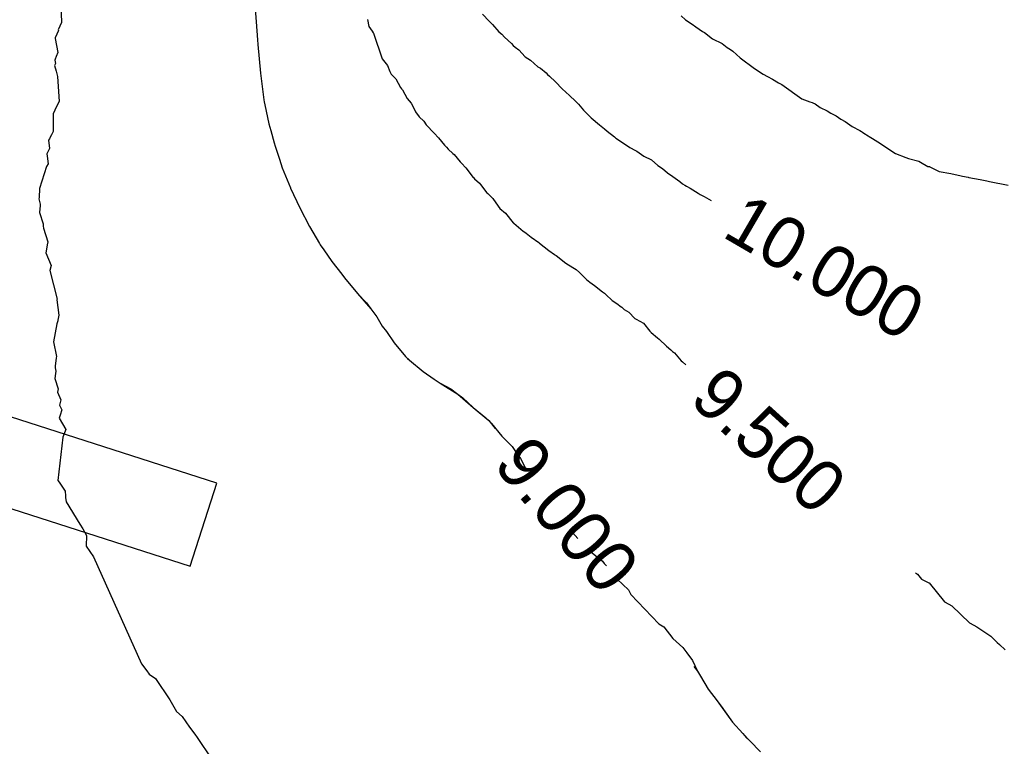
# Model space of a CAD drawing. Extents: x 158343 to 162498, y 431347 to 434500.
# Tile 145 of 248: x 159487 to 159522, y 434049 to 434074. Entities that reach past the tile are written whole.
import ezdxf

# ---------------------------------------------------------------- set-up
doc = ezdxf.new("R2010")
doc.units = 0
doc.header["$LTSCALE"] = 10
doc.header["$MEASUREMENT"] = 0
for name, color, linetype in [('000_arcering', 8, 'CONTINUOUS'), ('44_plafonds', 8, 'CONTINUOUS'), ('def. con-hoogtelijn (index)', 8, 'CONTINUOUS')]:
    doc.layers.add(name, color=color, linetype=linetype)
doc.styles.add('Style-WORKING', font='WORKING.shx')

# ---------------------------------------------------------------- blocks, each defined once
blk = doc.blocks.new('bestaande hoogtelijnen')
at = {"layer": 'def. con-hoogtelijn (index)'}
for p, q in [((-179.001, 8.394), (-178.984, 7.784)), ((-179.001, 8.394), (-178.984, 7.784)), ((-172.232, 8.259), (-172.202, 7.809)), ((-172.232, 8.259), (-172.202, 7.809)), ((-172.232, 8.259), (-172.202, 7.809)), ((-164.308, 8.079), (-164.074, 7.834)), ((-164.308, 8.079), (-164.074, 7.834)), ((-164.308, 8.079), (-164.074, 7.834)), ((-157.394, 8.019), (-157.232, 7.88)), ((-157.394, 8.019), (-157.232, 7.88)), ((-178.984, 7.784), (-179.09, 7.523)), ((-178.984, 7.784), (-179.09, 7.523)), ((-172.202, 7.809), (-172.152, 7.179)), ((-172.202, 7.809), (-172.152, 7.179)), ((-172.202, 7.809), (-172.152, 7.179)), ((-168.322, 7.888), (-168.268, 7.646)), ((-168.322, 7.888), (-168.268, 7.646)), ((-168.268, 7.646), (-168.154, 7.478)), ((-168.268, 7.646), (-168.154, 7.478)), ((-164.074, 7.834), (-164.021, 7.773)), ((-164.074, 7.834), (-164.021, 7.773)), ((-164.074, 7.834), (-164.021, 7.773)), ((-164.021, 7.773), (-163.961, 7.711)), ((-164.021, 7.773), (-163.961, 7.711)), ((-164.021, 7.773), (-163.961, 7.711)), ((-163.961, 7.711), (-163.74, 7.463)), ((-163.961, 7.711), (-163.74, 7.463)), ((-163.961, 7.711), (-163.74, 7.463)), ((-157.232, 7.88), (-157.008, 7.726)), ((-157.232, 7.88), (-157.008, 7.726)), ((-157.008, 7.726), (-156.883, 7.627)), ((-157.008, 7.726), (-156.883, 7.627)), ((-156.883, 7.627), (-156.646, 7.468)), ((-156.883, 7.627), (-156.646, 7.468)), ((-179.089, 7.507), (-179.201, 7.244)), ((-179.089, 7.507), (-179.201, 7.244)), ((-179.201, 7.244), (-179.196, 7.223)), ((-179.201, 7.244), (-179.196, 7.223)), ((-179.196, 7.223), (-179.101, 6.734)), ((-179.196, 7.223), (-179.101, 6.734)), ((-179.09, 7.523), (-179.089, 7.507)), ((-179.09, 7.523), (-179.089, 7.507)), ((-168.154, 7.478), (-168.115, 7.419)), ((-168.154, 7.478), (-168.115, 7.419)), ((-168.115, 7.419), (-168.106, 7.407)), ((-168.115, 7.419), (-168.106, 7.407)), ((-168.106, 7.407), (-167.803, 6.513)), ((-168.106, 7.407), (-167.803, 6.513)), ((-163.74, 7.463), (-163.637, 7.373)), ((-163.74, 7.463), (-163.637, 7.373)), ((-163.74, 7.463), (-163.637, 7.373)), ((-163.637, 7.373), (-163.548, 7.271)), ((-163.637, 7.373), (-163.548, 7.271)), ((-163.637, 7.373), (-163.548, 7.271)), ((-163.548, 7.271), (-163.305, 7.051)), ((-163.548, 7.271), (-163.305, 7.051)), ((-163.548, 7.271), (-163.305, 7.051)), ((-156.646, 7.468), (-156.58, 7.43)), ((-156.646, 7.468), (-156.58, 7.43)), ((-156.58, 7.43), (-156.294, 7.216)), ((-156.58, 7.43), (-156.294, 7.216)), ((-156.294, 7.216), (-155.961, 7.05)), ((-156.294, 7.216), (-155.961, 7.05)), ((-172.152, 7.179), (-172.141, 7.019)), ((-172.152, 7.179), (-172.141, 7.019)), ((-172.152, 7.179), (-172.141, 7.019)), ((-172.141, 7.019), (-172.044, 6.019)), ((-172.141, 7.019), (-172.044, 6.019)), ((-172.141, 7.019), (-172.044, 6.019)), ((-163.305, 7.051), (-163.243, 6.984)), ((-163.305, 7.051), (-163.243, 6.984)), ((-163.305, 7.051), (-163.243, 6.984)), ((-163.243, 6.984), (-163.176, 6.92)), ((-163.243, 6.984), (-163.176, 6.92)), ((-163.243, 6.984), (-163.176, 6.92)), ((-163.176, 6.92), (-163.049, 6.831)), ((-163.176, 6.92), (-163.049, 6.831)), ((-163.176, 6.92), (-163.049, 6.831)), ((-155.961, 7.05), (-155.79, 6.918)), ((-155.961, 7.05), (-155.79, 6.918)), ((-155.79, 6.918), (-155.672, 6.839)), ((-155.79, 6.918), (-155.672, 6.839)), ((-179.164, 6.597), (-179.203, 6.509)), ((-179.164, 6.597), (-179.203, 6.509)), ((-179.101, 6.734), (-179.164, 6.597)), ((-179.101, 6.734), (-179.164, 6.597)), ((-163.049, 6.831), (-162.826, 6.593)), ((-163.049, 6.831), (-162.826, 6.593)), ((-163.049, 6.831), (-162.826, 6.593)), ((-162.826, 6.593), (-162.641, 6.466)), ((-162.826, 6.593), (-162.641, 6.466)), ((-162.826, 6.593), (-162.641, 6.466)), ((-155.672, 6.839), (-155.592, 6.782)), ((-155.672, 6.839), (-155.592, 6.782)), ((-155.592, 6.782), (-155.327, 6.548)), ((-155.592, 6.782), (-155.327, 6.548)), ((-155.327, 6.548), (-154.829, 6.184)), ((-155.327, 6.548), (-154.829, 6.184)), ((-179.189, 6.36), (-179.224, 6.287)), ((-179.189, 6.36), (-179.224, 6.287)), ((-179.224, 6.287), (-179.164, 6.085)), ((-179.224, 6.287), (-179.164, 6.085)), ((-179.203, 6.509), (-179.217, 6.475)), ((-179.203, 6.509), (-179.217, 6.475)), ((-179.217, 6.475), (-179.189, 6.36)), ((-179.217, 6.475), (-179.189, 6.36)), ((-167.803, 6.513), (-167.625, 6.291)), ((-167.803, 6.513), (-167.625, 6.291)), ((-167.625, 6.291), (-167.534, 6.077)), ((-167.625, 6.291), (-167.534, 6.077)), ((-162.641, 6.466), (-162.387, 6.243)), ((-162.641, 6.466), (-162.387, 6.243)), ((-162.641, 6.466), (-162.387, 6.243)), ((-162.387, 6.243), (-162.292, 6.187)), ((-162.387, 6.243), (-162.292, 6.187)), ((-162.387, 6.243), (-162.292, 6.187)), ((-162.292, 6.187), (-162.096, 6.03)), ((-162.292, 6.187), (-162.096, 6.03)), ((-162.292, 6.187), (-162.096, 6.03)), ((-154.829, 6.184), (-154.527, 5.985)), ((-154.829, 6.184), (-154.527, 5.985)), ((-179.164, 6.085), (-179.123, 5.907)), ((-179.164, 6.085), (-179.123, 5.907)), ((-179.123, 5.907), (-179.062, 5.037)), ((-179.123, 5.907), (-179.062, 5.037)), ((-172.044, 6.019), (-171.925, 5.086)), ((-172.044, 6.019), (-171.925, 5.086)), ((-172.044, 6.019), (-171.925, 5.086)), ((-167.534, 6.077), (-167.491, 5.985)), ((-167.534, 6.077), (-167.491, 5.985)), ((-167.491, 5.985), (-167.333, 5.819)), ((-167.491, 5.985), (-167.333, 5.819)), ((-162.096, 6.03), (-162.04, 5.971)), ((-162.096, 6.03), (-162.04, 5.971)), ((-162.096, 6.03), (-162.04, 5.971)), ((-162.04, 5.971), (-161.98, 5.915)), ((-162.04, 5.971), (-161.98, 5.915)), ((-162.04, 5.971), (-161.98, 5.915)), ((-161.98, 5.915), (-161.77, 5.719)), ((-161.98, 5.915), (-161.77, 5.719)), ((-161.98, 5.915), (-161.77, 5.719)), ((-154.527, 5.985), (-154.376, 5.901)), ((-154.527, 5.985), (-154.376, 5.901)), ((-154.376, 5.901), (-154.203, 5.809)), ((-154.376, 5.901), (-154.203, 5.809)), ((-167.333, 5.819), (-167.17, 5.517)), ((-167.333, 5.819), (-167.17, 5.517)), ((-167.17, 5.517), (-167.134, 5.476)), ((-167.17, 5.517), (-167.134, 5.476)), ((-161.77, 5.719), (-161.539, 5.473)), ((-161.77, 5.719), (-161.539, 5.473)), ((-161.77, 5.719), (-161.539, 5.473)), ((-154.203, 5.809), (-153.994, 5.678)), ((-154.203, 5.809), (-153.994, 5.678)), ((-153.994, 5.678), (-153.883, 5.629)), ((-153.994, 5.678), (-153.883, 5.629)), ((-153.883, 5.629), (-153.185, 5.129)), ((-153.883, 5.629), (-153.185, 5.129)), ((-167.134, 5.476), (-167.093, 5.434)), ((-167.134, 5.476), (-167.093, 5.434)), ((-167.093, 5.434), (-166.939, 5.136)), ((-167.093, 5.434), (-166.939, 5.136)), ((-161.539, 5.473), (-161.538, 5.472)), ((-161.539, 5.473), (-161.538, 5.472)), ((-161.539, 5.473), (-161.538, 5.472)), ((-161.538, 5.472), (-161.537, 5.471)), ((-161.538, 5.472), (-161.537, 5.471)), ((-161.538, 5.472), (-161.537, 5.471)), ((-161.537, 5.471), (-161.278, 5.241)), ((-161.537, 5.471), (-161.278, 5.241)), ((-161.537, 5.471), (-161.278, 5.241)), ((-161.278, 5.241), (-161.073, 5.04)), ((-161.278, 5.241), (-161.073, 5.04)), ((-161.278, 5.241), (-161.073, 5.04)), ((-179.149, 4.856), (-179.275, 4.607)), ((-179.149, 4.856), (-179.275, 4.607)), ((-179.062, 5.037), (-179.149, 4.856)), ((-179.062, 5.037), (-179.149, 4.856)), ((-171.925, 5.086), (-171.913, 5.019)), ((-171.925, 5.086), (-171.913, 5.019)), ((-171.925, 5.086), (-171.913, 5.019)), ((-171.913, 5.019), (-171.889, 4.915)), ((-171.913, 5.019), (-171.889, 4.915)), ((-171.913, 5.019), (-171.889, 4.915)), ((-171.889, 4.915), (-171.752, 4.259)), ((-171.889, 4.915), (-171.752, 4.259)), ((-171.889, 4.915), (-171.752, 4.259)), ((-166.939, 5.136), (-166.79, 4.969)), ((-166.939, 5.136), (-166.79, 4.969)), ((-166.79, 4.969), (-166.738, 4.872)), ((-166.79, 4.969), (-166.738, 4.872)), ((-166.738, 4.872), (-166.641, 4.676)), ((-166.738, 4.872), (-166.641, 4.676)), ((-161.073, 5.04), (-160.97, 4.941)), ((-161.073, 5.04), (-160.97, 4.941)), ((-161.073, 5.04), (-160.97, 4.941)), ((-160.97, 4.941), (-160.787, 4.735)), ((-160.97, 4.941), (-160.787, 4.735)), ((-160.97, 4.941), (-160.787, 4.735)), ((-153.185, 5.129), (-152.907, 5.019)), ((-153.185, 5.129), (-152.907, 5.019)), ((-152.907, 5.019), (-152.823, 4.991)), ((-152.907, 5.019), (-152.823, 4.991)), ((-152.823, 4.991), (-152.796, 4.98)), ((-152.823, 4.991), (-152.796, 4.98)), ((-152.796, 4.98), (-152.722, 4.945)), ((-152.796, 4.98), (-152.722, 4.945)), ((-152.722, 4.945), (-152.542, 4.82)), ((-152.722, 4.945), (-152.542, 4.82)), ((-152.542, 4.82), (-152.301, 4.71)), ((-152.542, 4.82), (-152.301, 4.71)), ((-179.275, 4.607), (-179.272, 3.982)), ((-179.275, 4.607), (-179.272, 3.982)), ((-166.641, 4.676), (-166.519, 4.492)), ((-166.641, 4.676), (-166.519, 4.492)), ((-166.519, 4.492), (-166.354, 4.343)), ((-166.519, 4.492), (-166.354, 4.343)), ((-160.787, 4.735), (-160.545, 4.486)), ((-160.787, 4.735), (-160.545, 4.486)), ((-160.787, 4.735), (-160.545, 4.486)), ((-160.545, 4.486), (-160.525, 4.461)), ((-160.545, 4.486), (-160.525, 4.461)), ((-160.545, 4.486), (-160.525, 4.461)), ((-160.525, 4.461), (-160.23, 4.218)), ((-160.525, 4.461), (-160.23, 4.218)), ((-160.525, 4.461), (-160.23, 4.218)), ((-152.301, 4.71), (-152.177, 4.622)), ((-152.301, 4.71), (-152.177, 4.622)), ((-152.177, 4.622), (-151.992, 4.53)), ((-152.177, 4.622), (-151.992, 4.53)), ((-151.992, 4.53), (-151.82, 4.414)), ((-151.992, 4.53), (-151.82, 4.414)), ((-171.752, 4.259), (-171.69, 4.019)), ((-171.752, 4.259), (-171.69, 4.019)), ((-171.752, 4.259), (-171.69, 4.019)), ((-166.354, 4.343), (-166.268, 4.22)), ((-166.354, 4.343), (-166.268, 4.22)), ((-166.268, 4.22), (-166.226, 4.175)), ((-166.268, 4.22), (-166.226, 4.175)), ((-166.226, 4.175), (-166.04, 3.97)), ((-166.226, 4.175), (-166.04, 3.97)), ((-160.23, 4.218), (-160.117, 4.131)), ((-160.23, 4.218), (-160.117, 4.131)), ((-160.23, 4.218), (-160.117, 4.131)), ((-160.117, 4.131), (-160.062, 4.083)), ((-160.117, 4.131), (-160.062, 4.083)), ((-160.117, 4.131), (-160.062, 4.083)), ((-151.82, 4.414), (-151.674, 4.337)), ((-151.82, 4.414), (-151.674, 4.337)), ((-151.674, 4.337), (-151.433, 4.165)), ((-151.674, 4.337), (-151.433, 4.165)), ((-151.433, 4.165), (-151.162, 4.019)), ((-151.433, 4.165), (-151.162, 4.019)), ((-179.332, 3.871), (-179.386, 3.769)), ((-179.332, 3.871), (-179.386, 3.769)), ((-179.272, 3.982), (-179.332, 3.871)), ((-179.272, 3.982), (-179.332, 3.871)), ((-171.69, 4.019), (-171.565, 3.592)), ((-171.69, 4.019), (-171.565, 3.592)), ((-171.69, 4.019), (-171.565, 3.592)), ((-166.04, 3.97), (-165.995, 3.927)), ((-166.04, 3.97), (-165.995, 3.927)), ((-165.995, 3.927), (-165.844, 3.766)), ((-165.995, 3.927), (-165.844, 3.766)), ((-160.062, 4.083), (-159.961, 4.003)), ((-160.062, 4.083), (-159.961, 4.003)), ((-160.062, 4.083), (-159.961, 4.003)), ((-159.961, 4.003), (-159.706, 3.796)), ((-159.961, 4.003), (-159.706, 3.796)), ((-159.961, 4.003), (-159.706, 3.796)), ((-159.706, 3.796), (-159.661, 3.758)), ((-159.706, 3.796), (-159.661, 3.758)), ((-159.706, 3.796), (-159.661, 3.758)), ((-151.162, 4.019), (-151.11, 3.984)), ((-151.162, 4.019), (-151.11, 3.984)), ((-151.11, 3.984), (-151.075, 3.96)), ((-151.11, 3.984), (-151.075, 3.96)), ((-151.075, 3.96), (-151.022, 3.93)), ((-151.075, 3.96), (-151.022, 3.93)), ((-151.022, 3.93), (-150.869, 3.835)), ((-151.022, 3.93), (-150.869, 3.835)), ((-150.869, 3.835), (-150.838, 3.816)), ((-150.869, 3.835), (-150.838, 3.816)), ((-150.838, 3.816), (-150.718, 3.743)), ((-150.838, 3.816), (-150.718, 3.743)), ((-179.402, 3.737), (-179.434, 3.68)), ((-179.402, 3.737), (-179.434, 3.68)), ((-179.434, 3.68), (-179.398, 3.399)), ((-179.434, 3.68), (-179.398, 3.399)), ((-179.386, 3.769), (-179.402, 3.737)), ((-179.386, 3.769), (-179.402, 3.737)), ((-171.565, 3.592), (-171.534, 3.476)), ((-171.565, 3.592), (-171.534, 3.476)), ((-171.565, 3.592), (-171.534, 3.476)), ((-171.534, 3.476), (-171.389, 3.019)), ((-171.534, 3.476), (-171.389, 3.019)), ((-171.534, 3.476), (-171.389, 3.019)), ((-165.844, 3.766), (-165.639, 3.516)), ((-165.844, 3.766), (-165.639, 3.516)), ((-165.639, 3.516), (-165.57, 3.441)), ((-165.639, 3.516), (-165.57, 3.441)), ((-165.57, 3.441), (-165.512, 3.372)), ((-165.57, 3.441), (-165.512, 3.372)), ((-159.661, 3.758), (-159.467, 3.628)), ((-159.661, 3.758), (-159.467, 3.628)), ((-159.661, 3.758), (-159.467, 3.628)), ((-159.467, 3.628), (-159.175, 3.434)), ((-159.467, 3.628), (-159.175, 3.434)), ((-159.467, 3.628), (-159.175, 3.434)), ((-159.175, 3.434), (-158.985, 3.329)), ((-159.175, 3.434), (-158.985, 3.329)), ((-159.175, 3.434), (-158.985, 3.329)), ((-150.718, 3.743), (-150.448, 3.563)), ((-150.718, 3.743), (-150.448, 3.563)), ((-150.448, 3.563), (-150.222, 3.413)), ((-150.448, 3.563), (-150.222, 3.413)), ((-179.398, 3.399), (-179.495, 3.21)), ((-179.398, 3.399), (-179.495, 3.21)), ((-179.495, 3.21), (-179.482, 3.133)), ((-179.495, 3.21), (-179.482, 3.133)), ((-179.482, 3.133), (-179.444, 2.866)), ((-179.482, 3.133), (-179.444, 2.866)), ((-165.512, 3.372), (-165.34, 3.221)), ((-165.512, 3.372), (-165.34, 3.221)), ((-165.34, 3.221), (-165.302, 3.181)), ((-165.34, 3.221), (-165.302, 3.181)), ((-165.302, 3.181), (-165.084, 2.927)), ((-165.302, 3.181), (-165.084, 2.927)), ((-158.985, 3.329), (-158.931, 3.298)), ((-158.985, 3.329), (-158.931, 3.298)), ((-158.985, 3.329), (-158.931, 3.298)), ((-158.931, 3.298), (-158.694, 3.133)), ((-158.931, 3.298), (-158.694, 3.133)), ((-158.931, 3.298), (-158.694, 3.133)), ((-158.694, 3.133), (-158.422, 2.997)), ((-158.694, 3.133), (-158.422, 2.997)), ((-158.694, 3.133), (-158.422, 2.997)), ((-150.222, 3.413), (-149.917, 3.218)), ((-150.222, 3.413), (-149.917, 3.218)), ((-149.917, 3.218), (-149.558, 3.077)), ((-149.917, 3.218), (-149.558, 3.077)), ((-179.498, 2.769), (-179.74, 2.001)), ((-179.498, 2.769), (-179.74, 2.001)), ((-179.444, 2.866), (-179.498, 2.769)), ((-179.444, 2.866), (-179.498, 2.769)), ((-171.389, 3.019), (-171.286, 2.725)), ((-171.389, 3.019), (-171.286, 2.725)), ((-171.389, 3.019), (-171.286, 2.725)), ((-165.084, 2.927), (-165.044, 2.889)), ((-165.084, 2.927), (-165.044, 2.889)), ((-165.044, 2.889), (-164.887, 2.722)), ((-165.044, 2.889), (-164.887, 2.722)), ((-158.422, 2.997), (-158.205, 2.806)), ((-158.422, 2.997), (-158.205, 2.806)), ((-158.422, 2.997), (-158.205, 2.806)), ((-158.205, 2.806), (-158.04, 2.697)), ((-158.205, 2.806), (-158.04, 2.697)), ((-158.205, 2.806), (-158.04, 2.697)), ((-149.558, 3.077), (-149.464, 3.046)), ((-149.558, 3.077), (-149.464, 3.046)), ((-149.464, 3.046), (-149.11, 2.953)), ((-149.464, 3.046), (-149.11, 2.953)), ((-149.11, 2.953), (-149.044, 2.919)), ((-149.11, 2.953), (-149.044, 2.919)), ((-149.044, 2.919), (-148.789, 2.773)), ((-149.044, 2.919), (-148.789, 2.773)), ((-148.789, 2.773), (-148.738, 2.762)), ((-148.789, 2.773), (-148.738, 2.762)), ((-148.738, 2.762), (-148.724, 2.76)), ((-148.738, 2.762), (-148.724, 2.76)), ((-148.724, 2.76), (-148.396, 2.588)), ((-148.724, 2.76), (-148.396, 2.588)), ((-171.286, 2.725), (-171.001, 2.028)), ((-171.286, 2.725), (-171.001, 2.028)), ((-171.286, 2.725), (-171.001, 2.028)), ((-164.887, 2.722), (-164.633, 2.388)), ((-164.887, 2.722), (-164.633, 2.388)), ((-158.04, 2.697), (-157.869, 2.55)), ((-158.04, 2.697), (-157.869, 2.55)), ((-158.04, 2.697), (-157.869, 2.55)), ((-157.869, 2.55), (-157.683, 2.415)), ((-157.869, 2.55), (-157.683, 2.415)), ((-157.869, 2.55), (-157.683, 2.415)), ((-157.683, 2.415), (-157.436, 2.245)), ((-157.683, 2.415), (-157.436, 2.245)), ((-157.683, 2.415), (-157.436, 2.245)), ((-148.396, 2.588), (-147.988, 2.523)), ((-148.396, 2.588), (-147.988, 2.523)), ((-147.988, 2.523), (-147.628, 2.44)), ((-147.988, 2.523), (-147.628, 2.44)), ((-147.628, 2.44), (-147.581, 2.43)), ((-147.628, 2.44), (-147.581, 2.43)), ((-147.581, 2.43), (-147.388, 2.395)), ((-147.581, 2.43), (-147.388, 2.395)), ((-164.633, 2.388), (-164.628, 2.382)), ((-164.633, 2.388), (-164.628, 2.382)), ((-164.628, 2.382), (-164.594, 2.337)), ((-164.628, 2.382), (-164.594, 2.337)), ((-164.594, 2.337), (-164.418, 2.182)), ((-164.594, 2.337), (-164.418, 2.182)), ((-164.418, 2.182), (-164.384, 2.146)), ((-164.418, 2.182), (-164.384, 2.146)), ((-164.384, 2.146), (-164.155, 1.856)), ((-164.384, 2.146), (-164.155, 1.856)), ((-157.436, 2.245), (-157.34, 2.167)), ((-157.436, 2.245), (-157.34, 2.167)), ((-157.436, 2.245), (-157.34, 2.167)), ((-157.34, 2.167), (-157.262, 2.113)), ((-157.34, 2.167), (-157.262, 2.113)), ((-157.34, 2.167), (-157.262, 2.113)), ((-157.262, 2.113), (-157.202, 2.086)), ((-157.262, 2.113), (-157.202, 2.086)), ((-157.262, 2.113), (-157.202, 2.086)), ((-157.202, 2.086), (-157.079, 2.017)), ((-157.202, 2.086), (-157.079, 2.017)), ((-157.202, 2.086), (-157.079, 2.017)), ((-147.388, 2.395), (-147.36, 2.387)), ((-147.388, 2.395), (-147.36, 2.387)), ((-147.36, 2.387), (-146.97, 2.313)), ((-147.36, 2.387), (-146.97, 2.313)), ((-146.97, 2.313), (-146.737, 2.274)), ((-146.97, 2.313), (-146.737, 2.274)), ((-146.737, 2.274), (-146.645, 2.245)), ((-146.737, 2.274), (-146.645, 2.245)), ((-146.645, 2.245), (-145.992, 2.12)), ((-146.645, 2.245), (-145.992, 2.12)), ((-179.74, 2.001), (-179.761, 1.683)), ((-179.74, 2.001), (-179.761, 1.683)), ((-171.001, 2.028), (-170.996, 2.015)), ((-171.001, 2.028), (-170.996, 2.015)), ((-171.001, 2.028), (-170.996, 2.015)), ((-170.996, 2.015), (-170.68, 1.33)), ((-170.996, 2.015), (-170.68, 1.33)), ((-170.996, 2.015), (-170.68, 1.33)), ((-164.155, 1.856), (-164.12, 1.823)), ((-164.155, 1.856), (-164.12, 1.823)), ((-164.12, 1.823), (-163.955, 1.655)), ((-164.12, 1.823), (-163.955, 1.655)), ((-157.079, 2.017), (-156.8, 1.836)), ((-157.079, 2.017), (-156.8, 1.836)), ((-157.079, 2.017), (-156.8, 1.836)), ((-156.8, 1.836), (-156.725, 1.796)), ((-156.8, 1.836), (-156.725, 1.796)), ((-156.8, 1.836), (-156.725, 1.796)), ((-156.725, 1.796), (-156.584, 1.72)), ((-156.725, 1.796), (-156.584, 1.72)), ((-156.725, 1.796), (-156.584, 1.72)), ((-156.584, 1.72), (-156.346, 1.586)), ((-156.584, 1.72), (-156.346, 1.586)), ((-156.584, 1.72), (-156.346, 1.586)), ((-179.761, 1.683), (-179.765, 1.644)), ((-179.761, 1.683), (-179.765, 1.644)), ((-179.765, 1.644), (-179.718, 1.461)), ((-179.765, 1.644), (-179.718, 1.461)), ((-179.724, 1.411), (-179.751, 1.161)), ((-179.724, 1.411), (-179.751, 1.161)), ((-179.718, 1.461), (-179.724, 1.411)), ((-179.718, 1.461), (-179.724, 1.411)), ((-163.955, 1.655), (-163.769, 1.386)), ((-163.955, 1.655), (-163.769, 1.386)), ((-163.769, 1.386), (-163.708, 1.303)), ((-163.769, 1.386), (-163.708, 1.303)), ((-156.346, 1.586), (-156.338, 1.581)), ((-156.346, 1.586), (-156.338, 1.581)), ((-156.346, 1.586), (-156.338, 1.581)), ((-179.751, 1.161), (-179.613, 0.765)), ((-179.751, 1.161), (-179.613, 0.765)), ((-170.68, 1.33), (-170.336, 0.674)), ((-170.68, 1.33), (-170.336, 0.674)), ((-170.68, 1.33), (-170.336, 0.674)), ((-163.708, 1.303), (-163.508, 1.139)), ((-163.708, 1.303), (-163.508, 1.139)), ((-163.508, 1.139), (-163.237, 0.811)), ((-163.508, 1.139), (-163.237, 0.811)), ((-179.613, 0.765), (-179.623, 0.689)), ((-179.613, 0.765), (-179.623, 0.689)), ((-179.623, 0.689), (-179.602, 0.619)), ((-179.623, 0.689), (-179.602, 0.619)), ((-163.237, 0.811), (-163.217, 0.793)), ((-163.237, 0.811), (-163.217, 0.793)), ((-163.217, 0.793), (-162.891, 0.52)), ((-163.217, 0.793), (-162.891, 0.52)), ((-179.602, 0.619), (-179.457, 0.139)), ((-179.602, 0.619), (-179.457, 0.139)), ((-170.336, 0.674), (-169.992, 0.087)), ((-170.336, 0.674), (-169.992, 0.087)), ((-170.336, 0.674), (-169.992, 0.087)), ((-162.891, 0.52), (-162.873, 0.506)), ((-162.891, 0.52), (-162.873, 0.506)), ((-162.873, 0.506), (-162.789, 0.442)), ((-162.873, 0.506), (-162.789, 0.442)), ((-162.789, 0.442), (-162.616, 0.302)), ((-162.789, 0.442), (-162.616, 0.302)), ((-179.476, 0.035), (-179.499, -0.109)), ((-179.476, 0.035), (-179.499, -0.109)), ((-179.457, 0.139), (-179.476, 0.035)), ((-179.457, 0.139), (-179.476, 0.035)), ((-169.992, 0.087), (-169.966, 0.045)), ((-169.992, 0.087), (-169.966, 0.045)), ((-169.992, 0.087), (-169.966, 0.045)), ((-169.966, 0.045), (-169.84, -0.133)), ((-169.966, 0.045), (-169.84, -0.133)), ((-169.966, 0.045), (-169.84, -0.133)), ((-162.616, 0.302), (-162.349, 0.119)), ((-162.616, 0.302), (-162.349, 0.119)), ((-162.349, 0.119), (-162.319, 0.093)), ((-162.349, 0.119), (-162.319, 0.093)), ((-162.319, 0.093), (-161.997, -0.162)), ((-162.319, 0.093), (-161.997, -0.162)), ((-179.499, -0.109), (-179.523, -0.236)), ((-179.499, -0.109), (-179.523, -0.236)), ((-179.523, -0.236), (-179.341, -0.68)), ((-179.523, -0.236), (-179.341, -0.68)), ((-169.84, -0.133), (-169.555, -0.545)), ((-169.84, -0.133), (-169.555, -0.545)), ((-169.84, -0.133), (-169.555, -0.545)), ((-161.997, -0.162), (-161.799, -0.294)), ((-161.997, -0.162), (-161.799, -0.294)), ((-161.799, -0.294), (-161.787, -0.304)), ((-161.799, -0.294), (-161.787, -0.304)), ((-161.787, -0.304), (-161.785, -0.305)), ((-161.787, -0.304), (-161.785, -0.305)), ((-161.785, -0.305), (-161.742, -0.333)), ((-161.785, -0.305), (-161.742, -0.333)), ((-161.742, -0.333), (-161.41, -0.597)), ((-161.742, -0.333), (-161.41, -0.597)), ((-179.341, -0.68), (-179.385, -0.86)), ((-179.341, -0.68), (-179.385, -0.86)), ((-169.555, -0.545), (-169.213, -0.981)), ((-169.555, -0.545), (-169.213, -0.981)), ((-169.555, -0.545), (-169.213, -0.981)), ((-161.41, -0.597), (-161.163, -0.751)), ((-161.41, -0.597), (-161.163, -0.751)), ((-179.385, -0.86), (-179.133, -1.859)), ((-179.385, -0.86), (-179.133, -1.859)), ((-169.213, -0.981), (-169.12, -1.11)), ((-169.213, -0.981), (-169.12, -1.11)), ((-169.213, -0.981), (-169.12, -1.11)), ((-161.163, -0.751), (-161.051, -0.825)), ((-161.163, -0.751), (-161.051, -0.825)), ((-161.051, -0.825), (-160.935, -0.924)), ((-161.051, -0.825), (-160.935, -0.924)), ((-160.935, -0.924), (-160.671, -1.175)), ((-160.935, -0.924), (-160.671, -1.175)), ((-169.12, -1.11), (-168.666, -1.655)), ((-169.12, -1.11), (-168.666, -1.655)), ((-169.12, -1.11), (-168.666, -1.655)), ((-160.671, -1.175), (-160.625, -1.213)), ((-160.671, -1.175), (-160.625, -1.213)), ((-160.625, -1.213), (-160.574, -1.259)), ((-160.625, -1.213), (-160.574, -1.259)), ((-160.574, -1.259), (-160.407, -1.375)), ((-160.574, -1.259), (-160.407, -1.375)), ((-168.666, -1.655), (-168.666, -1.655)), ((-168.666, -1.655), (-168.348, -1.981)), ((-168.666, -1.655), (-168.666, -1.655)), ((-168.666, -1.655), (-168.348, -1.981)), ((-168.666, -1.655), (-168.666, -1.655)), ((-168.666, -1.655), (-168.348, -1.981)), ((-168.666, -1.655), (-168.2, -2.189)), ((-168.666, -1.655), (-168.2, -2.189)), ((-168.666, -1.655), (-168.2, -2.189)), ((-160.407, -1.375), (-160.127, -1.597)), ((-160.407, -1.375), (-160.127, -1.597)), ((-160.127, -1.597), (-160.062, -1.649)), ((-160.127, -1.597), (-160.062, -1.649)), ((-160.062, -1.649), (-160.009, -1.686)), ((-160.062, -1.649), (-160.009, -1.686)), ((-160.009, -1.686), (-159.787, -1.9)), ((-160.009, -1.686), (-159.787, -1.9)), ((-179.133, -1.859), (-179.139, -1.878)), ((-179.133, -1.859), (-179.139, -1.878)), ((-179.139, -1.878), (-179.067, -2.411)), ((-179.139, -1.878), (-179.067, -2.411)), ((-168.348, -1.981), (-168.2, -2.189)), ((-168.348, -1.981), (-168.2, -2.189)), ((-168.348, -1.981), (-168.2, -2.189)), ((-159.787, -1.9), (-159.598, -2.023)), ((-159.787, -1.9), (-159.598, -2.023)), ((-159.598, -2.023), (-159.512, -2.099)), ((-159.598, -2.023), (-159.512, -2.099)), ((-168.2, -2.189), (-167.992, -2.471)), ((-168.2, -2.189), (-167.992, -2.471)), ((-168.2, -2.189), (-167.992, -2.471)), ((-159.512, -2.099), (-159.461, -2.127)), ((-159.512, -2.099), (-159.461, -2.127)), ((-159.461, -2.127), (-159.379, -2.213)), ((-159.461, -2.127), (-159.379, -2.213)), ((-159.379, -2.213), (-159.217, -2.304)), ((-159.379, -2.213), (-159.217, -2.304)), ((-159.217, -2.304), (-159.005, -2.522)), ((-159.217, -2.304), (-159.005, -2.522)), ((-179.136, -2.712), (-179.26, -3.338)), ((-179.136, -2.712), (-179.26, -3.338)), ((-179.109, -2.604), (-179.137, -2.707)), ((-179.109, -2.604), (-179.137, -2.707)), ((-179.137, -2.707), (-179.136, -2.712)), ((-179.137, -2.707), (-179.136, -2.712)), ((-179.067, -2.411), (-179.111, -2.586)), ((-179.067, -2.411), (-179.111, -2.586)), ((-179.111, -2.586), (-179.109, -2.604)), ((-179.111, -2.586), (-179.109, -2.604)), ((-167.992, -2.471), (-167.801, -2.79)), ((-167.992, -2.471), (-167.801, -2.79)), ((-167.992, -2.471), (-167.801, -2.79)), ((-159.005, -2.522), (-158.959, -2.547)), ((-159.005, -2.522), (-158.959, -2.547)), ((-158.959, -2.547), (-158.701, -2.691)), ((-158.959, -2.547), (-158.701, -2.691)), ((-158.701, -2.691), (-158.483, -2.965)), ((-158.701, -2.691), (-158.483, -2.965)), ((-167.801, -2.79), (-167.66, -2.981)), ((-167.801, -2.79), (-167.66, -2.981)), ((-167.801, -2.79), (-167.66, -2.981)), ((-167.66, -2.981), (-167.385, -3.375)), ((-167.66, -2.981), (-167.385, -3.375)), ((-167.66, -2.981), (-167.385, -3.375)), ((-158.483, -2.965), (-158.43, -3.018)), ((-158.483, -2.965), (-158.43, -3.018)), ((-158.43, -3.018), (-158.209, -3.198)), ((-158.43, -3.018), (-158.209, -3.198)), ((-179.26, -3.338), (-179.155, -3.851)), ((-179.26, -3.338), (-179.155, -3.851)), ((-167.385, -3.375), (-166.992, -3.849)), ((-167.385, -3.375), (-166.992, -3.849)), ((-167.385, -3.375), (-166.992, -3.849)), ((-158.209, -3.198), (-158.16, -3.251)), ((-158.209, -3.198), (-158.16, -3.251)), ((-158.16, -3.251), (-157.904, -3.492)), ((-158.16, -3.251), (-157.904, -3.492)), ((-157.904, -3.492), (-157.752, -3.614)), ((-157.904, -3.492), (-157.752, -3.614)), ((-157.752, -3.614), (-157.686, -3.675)), ((-157.752, -3.614), (-157.686, -3.675)), ((-157.686, -3.675), (-157.624, -3.726)), ((-157.686, -3.675), (-157.624, -3.726)), ((-157.624, -3.726), (-157.384, -3.999)), ((-157.624, -3.726), (-157.384, -3.999)), ((-179.162, -3.901), (-179.195, -4.186)), ((-179.162, -3.901), (-179.195, -4.186)), ((-179.155, -3.851), (-179.162, -3.901)), ((-179.155, -3.851), (-179.162, -3.901)), ((-166.992, -3.849), (-166.854, -3.981)), ((-166.992, -3.849), (-166.854, -3.981)), ((-166.992, -3.849), (-166.854, -3.981)), ((-166.992, -3.849), (-166.929, -3.918)), ((-166.992, -3.849), (-166.929, -3.918)), ((-166.992, -3.849), (-166.929, -3.918)), ((-166.929, -3.918), (-166.854, -3.981)), ((-166.929, -3.918), (-166.854, -3.981)), ((-166.929, -3.918), (-166.854, -3.981)), ((-166.854, -3.981), (-166.381, -4.37)), ((-166.854, -3.981), (-166.381, -4.37)), ((-166.854, -3.981), (-166.381, -4.37)), ((-157.384, -3.999), (-157.339, -4.039)), ((-157.384, -3.999), (-157.339, -4.039)), ((-157.339, -4.039), (-157.222, -4.138)), ((-157.339, -4.039), (-157.222, -4.138)), ((-179.188, -4.443), (-179.217, -4.615)), ((-179.188, -4.443), (-179.217, -4.615)), ((-179.195, -4.186), (-179.204, -4.248)), ((-179.195, -4.186), (-179.204, -4.248)), ((-179.204, -4.248), (-179.171, -4.356)), ((-179.204, -4.248), (-179.171, -4.356)), ((-179.171, -4.356), (-179.188, -4.443)), ((-179.171, -4.356), (-179.188, -4.443)), ((-166.381, -4.37), (-165.992, -4.639)), ((-166.381, -4.37), (-165.992, -4.639)), ((-166.381, -4.37), (-165.992, -4.639)), ((-179.217, -4.615), (-179.092, -4.973)), ((-179.217, -4.615), (-179.092, -4.973)), ((-165.992, -4.639), (-165.788, -4.778)), ((-165.992, -4.639), (-165.788, -4.778)), ((-165.992, -4.639), (-165.788, -4.778)), ((-165.788, -4.778), (-165.788, -4.778)), ((-165.788, -4.778), (-165.417, -4.981)), ((-165.788, -4.778), (-165.788, -4.778)), ((-165.788, -4.778), (-165.417, -4.981)), ((-165.788, -4.778), (-165.788, -4.778)), ((-165.788, -4.778), (-165.417, -4.981)), ((-165.788, -4.778), (-165.173, -5.162)), ((-165.788, -4.778), (-165.173, -5.162)), ((-165.788, -4.778), (-165.173, -5.162)), ((-179.092, -4.973), (-179.115, -5.09)), ((-179.092, -4.973), (-179.115, -5.09)), ((-179.115, -5.09), (-179.001, -5.356)), ((-179.115, -5.09), (-179.001, -5.356)), ((-165.417, -4.981), (-165.173, -5.162)), ((-165.417, -4.981), (-165.173, -5.162)), ((-165.417, -4.981), (-165.173, -5.162)), ((-179.001, -5.356), (-179.049, -5.545)), ((-179.001, -5.356), (-179.049, -5.545)), ((-165.173, -5.162), (-164.992, -5.289)), ((-165.173, -5.162), (-164.992, -5.289)), ((-165.173, -5.162), (-164.992, -5.289)), ((-165.173, -5.162), (-164.641, -5.63)), ((-165.173, -5.162), (-164.641, -5.63)), ((-165.173, -5.162), (-164.641, -5.63)), ((-164.992, -5.289), (-164.641, -5.63)), ((-164.992, -5.289), (-164.641, -5.63)), ((-164.992, -5.289), (-164.641, -5.63)), ((-179.049, -5.545), (-178.971, -5.71)), ((-179.049, -5.545), (-178.971, -5.71)), ((-178.971, -5.71), (-179.022, -5.896)), ((-178.971, -5.71), (-179.022, -5.896)), ((-164.641, -5.63), (-164.191, -5.981)), ((-164.641, -5.63), (-164.191, -5.981)), ((-164.641, -5.63), (-164.191, -5.981)), ((-164.641, -5.63), (-164.095, -6.084)), ((-164.641, -5.63), (-164.095, -6.084)), ((-164.641, -5.63), (-164.095, -6.084)), ((-179.022, -5.896), (-179.055, -5.998)), ((-179.022, -5.896), (-179.055, -5.998)), ((-179.055, -5.998), (-178.825, -6.393)), ((-179.055, -5.998), (-178.825, -6.393)), ((-164.191, -5.981), (-164.095, -6.084)), ((-164.191, -5.981), (-164.095, -6.084)), ((-164.191, -5.981), (-164.095, -6.084)), ((-164.095, -6.084), (-163.992, -6.183)), ((-164.095, -6.084), (-163.992, -6.183)), ((-164.095, -6.084), (-163.992, -6.183)), ((-164.095, -6.084), (-163.864, -6.357)), ((-164.095, -6.084), (-163.864, -6.357)), ((-164.095, -6.084), (-163.864, -6.357)), ((-178.825, -6.393), (-178.93, -6.663)), ((-178.825, -6.393), (-178.93, -6.663)), ((-163.992, -6.183), (-163.636, -6.626)), ((-163.992, -6.183), (-163.636, -6.626)), ((-163.992, -6.183), (-163.636, -6.626)), ((-178.93, -6.663), (-179.104, -8.166)), ((-178.93, -6.663), (-179.104, -8.166)), ((-163.636, -6.626), (-163.279, -6.981)), ((-163.636, -6.626), (-163.279, -6.981)), ((-163.636, -6.626), (-163.279, -6.981)), ((-163.279, -6.981), (-163.164, -7.154)), ((-163.279, -6.981), (-163.164, -7.154)), ((-163.279, -6.981), (-163.164, -7.154)), ((-163.164, -7.154), (-162.992, -7.4)), ((-163.164, -7.154), (-162.992, -7.4)), ((-163.164, -7.154), (-162.992, -7.4)), ((-162.992, -7.4), (-162.791, -7.781)), ((-162.992, -7.4), (-162.791, -7.781)), ((-162.992, -7.4), (-162.791, -7.781)), ((-179.104, -8.166), (-179.06, -8.231)), ((-179.104, -8.166), (-179.06, -8.231)), ((-179.06, -8.231), (-178.854, -8.541)), ((-179.06, -8.231), (-178.854, -8.541)), ((-178.854, -8.541), (-178.838, -8.703)), ((-178.854, -8.541), (-178.838, -8.703)), ((-178.838, -8.703), (-178.834, -8.759)), ((-178.838, -8.703), (-178.834, -8.759)), ((-178.834, -8.759), (-178.82, -8.916)), ((-178.834, -8.759), (-178.82, -8.916)), ((-178.82, -8.916), (-178.341, -9.688)), ((-178.82, -8.916), (-178.341, -9.688)), ((-162, -8.973), (-162, -8.973)), ((-162, -8.973), (-161.993, -8.983)), ((-162, -8.973), (-162, -8.973)), ((-162, -8.973), (-161.993, -8.983)), ((-162, -8.973), (-162, -8.973)), ((-162, -8.973), (-161.993, -8.983)), ((-161.993, -8.983), (-161.992, -8.985)), ((-161.993, -8.983), (-161.992, -8.985)), ((-161.993, -8.983), (-161.992, -8.985)), ((-178.341, -9.688), (-178.239, -9.856)), ((-178.341, -9.688), (-178.239, -9.856)), ((-178.239, -9.856), (-178.113, -10.084)), ((-178.239, -9.856), (-178.113, -10.084)), ((-178.113, -10.084), (-178.118, -10.459)), ((-178.113, -10.084), (-178.118, -10.459)), ((-161.178, -9.981), (-160.992, -10.187)), ((-161.178, -9.981), (-160.992, -10.187)), ((-161.178, -9.981), (-160.992, -10.187)), ((-178.118, -10.459), (-177.859, -10.825)), ((-178.118, -10.459), (-177.859, -10.825)), ((-160.602, -10.591), (-160.602, -10.591)), ((-160.602, -10.591), (-160.134, -10.981)), ((-160.602, -10.591), (-160.602, -10.591)), ((-160.602, -10.591), (-160.134, -10.981)), ((-160.602, -10.591), (-160.602, -10.591)), ((-160.602, -10.591), (-160.134, -10.981)), ((-177.859, -10.825), (-176.186, -14.55)), ((-177.859, -10.825), (-176.186, -14.55)), ((-160.134, -10.981), (-160.069, -11.058)), ((-160.134, -10.981), (-160.069, -11.058)), ((-160.134, -10.981), (-160.069, -11.058)), ((-160.069, -11.058), (-159.992, -11.143)), ((-160.069, -11.058), (-159.992, -11.143)), ((-160.069, -11.058), (-159.992, -11.143)), ((-159.621, -11.611), (-159.621, -11.611)), ((-159.621, -11.611), (-159.229, -11.981)), ((-159.621, -11.611), (-159.621, -11.611)), ((-159.621, -11.611), (-159.229, -11.981)), ((-159.621, -11.611), (-159.621, -11.611)), ((-159.621, -11.611), (-159.229, -11.981)), ((-149.219, -11.39), (-149.154, -11.427)), ((-149.219, -11.39), (-149.154, -11.427)), ((-149.154, -11.427), (-149.015, -11.601)), ((-149.154, -11.427), (-149.015, -11.601)), ((-149.015, -11.601), (-148.757, -11.734)), ((-149.015, -11.601), (-148.757, -11.734)), ((-159.229, -11.981), (-159.147, -12.137)), ((-159.229, -11.981), (-159.147, -12.137)), ((-159.229, -11.981), (-159.147, -12.137)), ((-148.757, -11.734), (-148.749, -11.738)), ((-148.757, -11.734), (-148.749, -11.738)), ((-148.749, -11.738), (-148.209, -12.391)), ((-148.749, -11.738), (-148.209, -12.391)), ((-159.147, -12.137), (-158.172, -13.162)), ((-159.147, -12.137), (-158.172, -13.162)), ((-159.147, -12.137), (-158.172, -13.162)), ((-148.209, -12.391), (-148.204, -12.393)), ((-148.209, -12.391), (-148.204, -12.393)), ((-148.204, -12.393), (-148.187, -12.403)), ((-148.204, -12.393), (-148.187, -12.403)), ((-148.187, -12.403), (-147.952, -12.538)), ((-148.187, -12.403), (-147.952, -12.538)), ((-147.952, -12.538), (-147.347, -13.125)), ((-147.952, -12.538), (-147.347, -13.125)), ((-158.172, -13.162), (-157.992, -13.271)), ((-158.172, -13.162), (-157.992, -13.271)), ((-158.172, -13.162), (-157.992, -13.271)), ((-157.992, -13.271), (-157.68, -13.669)), ((-157.992, -13.271), (-157.68, -13.669)), ((-157.992, -13.271), (-157.68, -13.669)), ((-147.347, -13.125), (-147.194, -13.206)), ((-147.347, -13.125), (-147.194, -13.206)), ((-147.194, -13.206), (-147.082, -13.264)), ((-147.194, -13.206), (-147.082, -13.264)), ((-147.082, -13.264), (-146.603, -13.593)), ((-147.082, -13.264), (-146.603, -13.593)), ((-157.68, -13.669), (-157.329, -13.981)), ((-157.68, -13.669), (-157.329, -13.981)), ((-157.68, -13.669), (-157.329, -13.981)), ((-146.603, -13.593), (-146.383, -13.815)), ((-146.603, -13.593), (-146.383, -13.815)), ((-157.329, -13.981), (-157.186, -14.176)), ((-157.329, -13.981), (-157.186, -14.176)), ((-157.329, -13.981), (-157.186, -14.176)), ((-146.383, -13.815), (-146.301, -13.887)), ((-146.383, -13.815), (-146.301, -13.887)), ((-146.301, -13.887), (-146.095, -14.071)), ((-146.301, -13.887), (-146.095, -14.071)), ((-157.186, -14.176), (-156.992, -14.434)), ((-157.186, -14.176), (-156.992, -14.434)), ((-157.186, -14.176), (-156.992, -14.434)), ((-176.186, -14.55), (-176, -14.798)), ((-176.186, -14.55), (-176, -14.798)), ((-156.992, -14.434), (-156.819, -14.809)), ((-156.992, -14.434), (-156.819, -14.809)), ((-156.992, -14.434), (-156.819, -14.809)), ((-156.942, -14.647), (-156.819, -14.809)), ((-156.942, -14.647), (-156.819, -14.809)), ((-156.942, -14.647), (-156.819, -14.809)), ((-176, -14.798), (-175.921, -14.91)), ((-176, -14.798), (-175.921, -14.91)), ((-175.921, -14.91), (-175.698, -15.062)), ((-175.921, -14.91), (-175.698, -15.062)), ((-175.698, -15.062), (-175.2, -15.814)), ((-175.698, -15.062), (-175.2, -15.814)), ((-156.819, -14.809), (-156.71, -14.981)), ((-156.819, -14.809), (-156.71, -14.981)), ((-156.819, -14.809), (-156.71, -14.981)), ((-156.71, -14.981), (-156.442, -15.432)), ((-156.71, -14.981), (-156.442, -15.432)), ((-156.71, -14.981), (-156.442, -15.432)), ((-156.442, -15.432), (-156.129, -15.844)), ((-156.442, -15.432), (-156.129, -15.844)), ((-156.442, -15.432), (-156.129, -15.844)), ((-175.2, -15.814), (-174.972, -16.212)), ((-175.2, -15.814), (-174.972, -16.212)), ((-156.129, -15.844), (-156.129, -15.844)), ((-156.129, -15.844), (-156.029, -15.981)), ((-156.129, -15.844), (-156.129, -15.844)), ((-156.129, -15.844), (-156.029, -15.981)), ((-156.129, -15.844), (-156.129, -15.844)), ((-156.129, -15.844), (-156.029, -15.981)), ((-156.129, -15.844), (-156.014, -16.003)), ((-156.129, -15.844), (-156.014, -16.003)), ((-156.129, -15.844), (-156.014, -16.003)), ((-156.029, -15.981), (-155.992, -16.03)), ((-156.029, -15.981), (-155.992, -16.03)), ((-156.029, -15.981), (-155.992, -16.03)), ((-156.014, -16.003), (-155.599, -16.588)), ((-156.014, -16.003), (-155.599, -16.588)), ((-156.014, -16.003), (-155.599, -16.588)), ((-155.992, -16.03), (-155.599, -16.588)), ((-155.992, -16.03), (-155.599, -16.588)), ((-155.992, -16.03), (-155.599, -16.588)), ((-174.972, -16.212), (-174.776, -16.39)), ((-174.972, -16.212), (-174.776, -16.39)), ((-174.776, -16.39), (-174.517, -16.756)), ((-174.776, -16.39), (-174.517, -16.756)), ((-174.517, -16.756), (-174.334, -17)), ((-174.517, -16.756), (-174.334, -17)), ((-155.599, -16.588), (-155.239, -16.981)), ((-155.599, -16.588), (-155.239, -16.981)), ((-155.599, -16.588), (-155.239, -16.981)), ((-174.334, -17), (-174.252, -17.116)), ((-174.334, -17), (-174.252, -17.116)), ((-174.252, -17.116), (-173.755, -17.869)), ((-174.252, -17.116), (-173.755, -17.869)), ((-155.239, -16.981), (-154.992, -17.239)), ((-155.239, -16.981), (-154.992, -17.239)), ((-155.239, -16.981), (-154.992, -17.239)), ((-155.239, -16.981), (-155.125, -17.115)), ((-155.239, -16.981), (-155.125, -17.115)), ((-155.239, -16.981), (-155.125, -17.115)), ((-155.125, -17.115), (-154.992, -17.239)), ((-155.125, -17.115), (-154.992, -17.239)), ((-155.125, -17.115), (-154.992, -17.239)), ((-154.992, -17.239), (-154.625, -17.615)), ((-154.992, -17.239), (-154.625, -17.615)), ((-154.992, -17.239), (-154.625, -17.615))]:
    blk.add_line(p, q, dxfattribs=at)
at = {"layer": 'def. con-hoogtelijn (index)', "style": 'Style-WORKING'}
for s, rotation, p in [('10.000', 329.8048, (-156.012, 0.35)), ('10.000', 329.8048, (-156.012, 0.35)), ('10.000', 329.8048, (-156.012, 0.35)), ('9.500', 317.815, (-157.159, -5.409)), ('9.500', 317.815, (-157.159, -5.409)), ('9.000', 309.8646, (-163.978, -7.625)), ('9.000', 309.8646, (-163.978, -7.625)), ('9.000', 309.8646, (-163.978, -7.625))]:
    blk.add_text(s, height=1.8, rotation=rotation, dxfattribs=at).set_placement(p)

msp = doc.modelspace()

# ---------------------------------------------------------------- linework, layer by layer
at = {"layer": '44_plafonds', "flags": 128}
msp.add_lwpolyline([(159483.796, 434058.331), (159493.307, 434055.28), (159494.234, 434058.171), (159484.723, 434061.223), (159483.796, 434058.331)], dxfattribs=at)

# ---------------------------------------------------------------- block references
at = {"layer": '000_arcering'}
msp.add_blockref('bestaande hoogtelijnen', (159667.804, 434066.432), dxfattribs=at)

doc.saveas('drawing.dxf')
